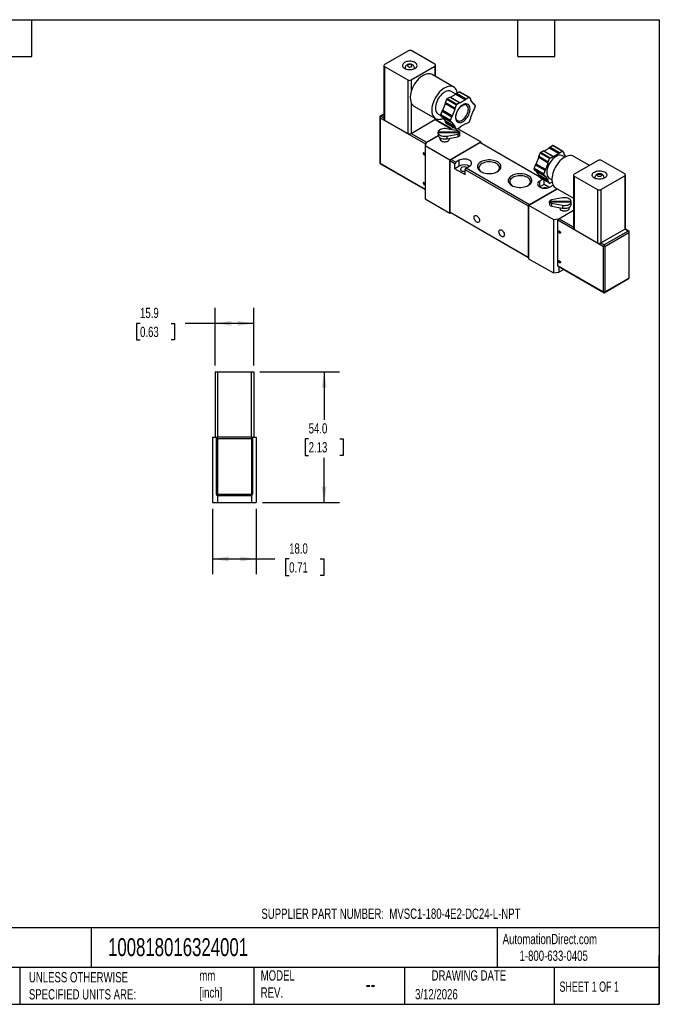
# Model space of a CAD drawing. Header units: millimetres. Extents: x 13 to 546, y 13 to 419.
# Tile 3 of 3: x 282 to 546, y 13 to 419. Entities that reach past the tile are written whole.
import ezdxf

# ---------------------------------------------------------------- set-up
doc = ezdxf.new("R2010")
doc.units = ezdxf.units.MM
doc.header["$LTSCALE"] = 2
doc.linetypes.add('SLD-Solid', pattern=[0])
doc.layers.add('DIMENSIONS', color=140, linetype='SLD-Solid', lineweight=25)
doc.layers.add('TEXT', color=140, linetype='SLD-Solid', lineweight=25)
doc.styles.add('SLDTEXTSTYLE0', font='TXT', dxfattribs={"width": 0.7})
doc.styles.add('SLDTEXTSTYLE1', font='TXT', dxfattribs={"width": 0.65})
doc.dimstyles.new('SLDDIMSTYLE1', dxfattribs={"dimtxt": 4.316016, "dimasz": 6.604, "dimexe": 0, "dimexo": 0.0625, "dimgap": 1.079004, "dimtad": 0, "dimtih": 1, "dimtoh": 1, "dimdec": 1, "dimrnd": 1e-09, "dimzin": 12, "dimdsep": 46, "dimtxsty": 'SLDTEXTSTYLE0', "dimsah": 1, "dimcen": 0.09, "dimadec": 0, "dimazin": 3, "dimtfac": 1, "dimtdec": 1, "dimtofl": 0, "dimtmove": 0, "dimatfit": 3, "dimfxl": 0, "dimfrac": 2, "dimtolj": 1, "dimtzin": 12, "dimarcsym": 0})
doc.dimstyles.new('SLDDIMSTYLE2', dxfattribs={"dimtxt": 4.316016, "dimasz": 6.604, "dimexe": 0, "dimexo": 0.0625, "dimgap": 1.079004, "dimtad": 0, "dimtih": 1, "dimtoh": 1, "dimdec": 1, "dimrnd": 1e-09, "dimzin": 4, "dimdsep": 46, "dimtxsty": 'SLDTEXTSTYLE0', "dimsah": 1, "dimcen": 0.09, "dimadec": 0, "dimazin": 1, "dimtfac": 1, "dimtdec": 1, "dimtofl": 0, "dimtmove": 0, "dimatfit": 3, "dimfxl": 0, "dimfrac": 2, "dimtolj": 1, "dimtzin": 12, "dimarcsym": 0})

# ---------------------------------------------------------------- blocks, each defined once
blk = doc.blocks.new('_D_6')
at = {"layer": 'DIMENSIONS'}
for p, q in [((361.63, 217.22), (361.63, 190.18)), ((379.63, 217.22), (379.63, 190.18)), ((361.63, 196.53), (379.63, 196.53)), ((379.63, 196.53), (387.37, 196.53)), ((393.22, 196.53), (391.77, 196.53)), ((391.77, 196.53), (391.77, 189.67)), ((406.04, 196.53), (407.49, 196.53)), ((407.49, 196.53), (407.49, 189.67)), ((391.77, 189.67), (393.22, 189.67)), ((407.49, 189.67), (406.04, 189.67))]:
    blk.add_line(p, q, dxfattribs=at)
for points in [[(361.63, 196.53), (368.24, 195.51), (368.24, 197.54)], [(379.63, 196.53), (373.03, 197.54), (373.03, 195.51)]]:
    blk.add_solid(points, dxfattribs=at)
at = {"layer": 'DIMENSIONS', "char_height": 4.233, "attachment_point": 1, "style": 'SLDTEXTSTYLE0'}
for s, insert in [('18.0', (393.22, 202.95)), ('0.71', (393.22, 195.13))]:
    blk.add_mtext(s, dxfattribs=dict(at, insert=insert))
blk = doc.blocks.new('_D_7')
at = {"layer": 'DIMENSIONS'}
for p, q in [((362.68, 276.3), (362.68, 300.11)), ((378.58, 276.3), (378.58, 300.11)), ((331.65, 293.76), (330.2, 293.76)), ((330.2, 293.76), (330.2, 286.9)), ((344.47, 293.76), (345.92, 293.76)), ((345.92, 293.76), (345.92, 286.9)), ((362.68, 293.76), (350.32, 293.76)), ((378.58, 293.76), (362.68, 293.76)), ((330.2, 286.9), (331.65, 286.9)), ((345.92, 286.9), (344.47, 286.9))]:
    blk.add_line(p, q, dxfattribs=at)
for points in [[(362.68, 293.76), (369.29, 292.74), (369.29, 294.77)], [(378.58, 293.76), (371.98, 294.77), (371.98, 292.74)]]:
    blk.add_solid(points, dxfattribs=at)
at = {"layer": 'DIMENSIONS', "char_height": 4.233, "attachment_point": 1, "style": 'SLDTEXTSTYLE0'}
for s, insert in [('15.9', (331.65, 300.18)), ('0.63', (331.65, 292.35))]:
    blk.add_mtext(s, dxfattribs=dict(at, insert=insert))
blk = doc.blocks.new('_D_8')
at = {"layer": 'DIMENSIONS'}
for p, q in [((381.12, 273.76), (414.05, 273.76)), ((407.7, 273.76), (407.7, 253.95)), ((401.28, 246.13), (399.83, 246.13)), ((399.83, 246.13), (399.83, 239.27)), ((414.11, 246.13), (415.56, 246.13)), ((415.56, 246.13), (415.56, 239.27)), ((399.83, 239.27), (401.28, 239.27)), ((407.7, 219.76), (407.7, 238.3)), ((415.56, 239.27), (414.11, 239.27)), ((382.17, 219.76), (414.05, 219.76))]:
    blk.add_line(p, q, dxfattribs=at)
for points in [[(407.7, 273.76), (406.68, 267.15), (408.71, 267.15)], [(407.7, 219.76), (408.71, 226.36), (406.68, 226.36)]]:
    blk.add_solid(points, dxfattribs=at)
at = {"layer": 'DIMENSIONS', "char_height": 4.233, "attachment_point": 1, "style": 'SLDTEXTSTYLE0'}
for s, insert in [('54.0', (401.28, 252.55)), ('2.13', (401.28, 244.72))]:
    blk.add_mtext(s, dxfattribs=dict(at, insert=insert))

msp = doc.modelspace()

# ---------------------------------------------------------------- linework, layer by layer
for p, q in [((442.48, 406.22), (432.65, 400.55)), ((453.44, 400.71), (443.89, 406.22)), ((432.36, 400.14), (432.36, 378.09)), ((432.65, 399.73), (442.2, 394.22)), ((432.65, 399.73), (432.65, 377.68)), ((441.15, 399.11), (440.92, 398.99)), ((441.15, 399.24), (441.15, 398.88)), ((443.61, 394.22), (453.44, 399.89)), ((444.95, 398.88), (444.95, 399.24)), ((453.44, 399.89), (453.44, 395.78)), ((453.73, 395.61), (453.73, 400.3)), ((442.2, 394.22), (442.2, 372.17)), ((443.61, 394.22), (443.61, 389.42)), ((461.19, 391.3), (452.28, 396.45)), ((457.77, 384.88), (458.32, 386.3)), ((458.32, 386.3), (462.28, 384.01)), ((458.5, 386.53), (459.6, 387.16)), ((458.5, 386.53), (462.46, 384.24)), ((459.6, 387.16), (463.56, 384.88)), ((459.6, 387.16), (459.91, 387.14)), ((459.91, 387.14), (462.03, 388.36)), ((459.91, 387.14), (463.87, 384.85)), ((462.05, 388.38), (460.14, 389.49)), ((462.03, 388.36), (462.34, 388.74)), ((462.03, 388.36), (465.99, 386.07)), ((462.34, 388.74), (463.44, 389.38)), ((462.34, 388.74), (466.3, 386.46)), ((463.44, 389.38), (467.4, 387.09)), ((467.55, 387.11), (463.59, 389.39)), ((465.99, 386.07), (466.3, 386.46)), ((466.3, 386.46), (467.4, 387.09)), ((467.58, 387.08), (468.14, 386.29)), ((468.14, 386.29), (468.14, 385.88)), ((443.61, 384.81), (443.61, 372.17)), ((444.78, 383.46), (453.69, 378.31)), ((456.71, 381.73), (457.77, 384.47)), ((457.77, 384.88), (461.73, 382.59)), ((457.77, 384.47), (457.77, 384.88)), ((457.77, 384.47), (461.73, 382.18)), ((460.66, 379.45), (461.73, 382.18)), ((461.73, 382.59), (462.28, 384.01)), ((461.73, 382.18), (461.73, 382.59)), ((462.46, 384.24), (463.56, 384.88)), ((463.56, 384.88), (463.87, 384.85)), ((465.99, 386.07), (463.87, 384.85)), ((468.14, 385.88), (469.2, 384.37)), ((469.02, 384.63), (469.5, 384.35)), ((469.2, 384.37), (469.5, 384.35)), ((469.5, 384.35), (470.05, 383.56)), ((470.05, 383.32), (469.5, 381.9)), ((432.36, 380.09), (430.74, 379.16)), ((430.74, 379.16), (430.74, 359.8)), ((430.88, 378.66), (449.59, 367.87)), ((430.88, 378.66), (430.88, 359.88)), ((432.36, 379.92), (431.24, 379.28)), ((431.24, 379.28), (432.36, 378.63)), ((453.44, 378.45), (453.44, 377.85)), ((460.09, 374.22), (453.6, 377.97)), ((453.73, 378.25), (453.73, 378.29)), ((454.74, 380.13), (456.08, 379.36)), ((455.85, 379.93), (456.4, 381.35)), ((455.85, 379.93), (459.81, 377.65)), ((455.85, 379.69), (459.81, 377.4)), ((456.4, 378.9), (455.85, 379.69)), ((456.4, 381.35), (456.71, 381.73)), ((456.4, 381.35), (460.36, 379.07)), ((456.4, 378.9), (460.36, 376.62)), ((456.71, 381.73), (460.66, 379.45)), ((457.77, 377.37), (456.88, 378.62)), ((459.81, 377.65), (460.36, 379.07)), ((460.36, 379.07), (460.66, 379.45)), ((468.14, 378.37), (467.58, 376.95)), ((469.2, 381.51), (468.14, 378.78)), ((468.14, 378.78), (468.14, 378.37)), ((469.5, 381.9), (469.2, 381.51)), ((432.65, 377.68), (442.2, 372.17)), ((443.61, 372.17), (453.44, 377.85)), ((453.47, 377.87), (459.84, 374.19)), ((457.77, 377.37), (461.73, 375.08)), ((457.77, 376.96), (457.77, 377.37)), ((457.77, 376.96), (461.73, 374.67)), ((458.32, 376.17), (457.77, 376.96)), ((462.85, 373.27), (458.3, 374.1)), ((458.32, 376.17), (462.28, 373.89)), ((458.35, 376.14), (462.31, 373.86)), ((459.34, 373.91), (459.84, 374.19)), ((459.4, 373.9), (459.87, 374.17)), ((460.36, 376.62), (459.81, 377.4)), ((461.36, 374.4), (459.87, 374.17)), ((460.66, 376.59), (460.36, 376.62)), ((461.73, 375.08), (460.66, 376.59)), ((461.73, 374.67), (461.73, 375.08)), ((462.28, 373.89), (461.73, 374.67)), ((463.56, 374.51), (462.46, 373.87)), ((472.32, 368.62), (462.84, 374.09)), ((463.87, 374.89), (463.56, 374.51)), ((465.99, 376.11), (463.87, 374.89)), ((466.3, 376.09), (465.99, 376.11)), ((467.4, 376.72), (466.3, 376.09)), ((443.58, 372.15), (449.94, 368.48)), ((449.94, 368.48), (454.74, 371.25)), ((449.98, 368.46), (454.75, 371.21)), ((454.72, 372.17), (454.72, 371.44)), ((463.7, 372.7), (454.73, 372.7)), ((454.73, 372.47), (454.73, 372.7)), ((454.73, 372.47), (463.7, 372.47)), ((454.73, 372.06), (454.73, 372.47)), ((455.52, 370.32), (455.52, 369.85)), ((458.3, 371.07), (462.85, 371.89)), ((458.3, 371.07), (458.3, 369.92)), ((458.3, 369.92), (462.85, 370.75)), ((459.42, 369.85), (459.42, 370.13)), ((462.85, 371.89), (462.85, 370.75)), ((463.7, 372.47), (463.7, 372.7)), ((463.7, 372.06), (463.7, 372.47)), ((463.72, 371.44), (463.72, 372.17)), ((449.98, 368.46), (449.38, 367.17)), ((449.38, 367.17), (459.59, 361.27)), ((449.38, 367.17), (449.38, 345.12)), ((449.59, 367.62), (449.59, 367.87)), ((459.59, 361.27), (472.32, 368.62)), ((459.98, 361.46), (472, 368.4)), ((496.71, 354.13), (472, 368.4)), ((472.32, 368.62), (472.32, 368.21)), ((498.45, 364.89), (500.57, 366.11)), ((500.57, 366.11), (500.88, 366.49)), ((504.53, 363.83), (500.57, 366.11)), ((500.88, 366.49), (501.98, 367.13)), ((504.83, 364.21), (500.88, 366.49)), ((505.94, 364.85), (501.98, 367.13)), ((506.09, 364.86), (502.13, 367.15)), ((495.24, 359.49), (496.3, 362.22)), ((496.3, 362.63), (496.85, 364.05)), ((500.26, 360.34), (496.3, 362.63)), ((496.3, 362.22), (496.3, 362.63)), ((500.26, 359.94), (496.3, 362.22)), ((500.81, 361.77), (496.85, 364.05)), ((497.04, 364.28), (498.14, 364.92)), ((501, 361.99), (497.04, 364.28)), ((502.1, 362.63), (498.14, 364.92)), ((498.14, 364.92), (498.45, 364.89)), ((502.41, 362.6), (498.45, 364.89)), ((500.26, 360.34), (500.81, 361.77)), ((501, 361.99), (502.1, 362.63)), ((502.1, 362.63), (502.41, 362.6)), ((502.41, 362.6), (504.53, 363.83)), ((504.53, 363.83), (504.83, 364.21)), ((504.83, 364.21), (505.94, 364.85)), ((506.12, 364.83), (506.67, 364.04)), ((507.1, 362.37), (506.17, 362.91)), ((506.67, 364.04), (506.67, 363.64)), ((506.67, 363.64), (507.44, 362.55)), ((517.26, 358.93), (510.75, 362.69)), ((430.74, 359.8), (449.38, 349.04)), ((430.88, 359.88), (449.38, 349.21)), ((459.59, 361.27), (459.59, 339.23)), ((459.98, 361.46), (459.63, 360.84)), ((459.63, 339.61), (459.63, 360.84)), ((461.71, 359.64), (459.63, 360.84)), ((462.07, 360.25), (459.98, 361.46)), ((462.07, 360.25), (461.71, 359.64)), ((461.71, 357.6), (461.71, 359.64)), ((463.48, 358.62), (461.71, 357.6)), ((463.48, 361.07), (462.07, 360.25)), ((463.48, 358.62), (463.48, 361.07)), ((465.96, 357.19), (466.31, 357.8)), ((466.31, 357.8), (467.72, 358.62)), ((492.44, 342.72), (466.31, 357.8)), ((494.38, 357.69), (494.94, 359.11)), ((498.34, 355.4), (494.38, 357.69)), ((494.94, 359.11), (495.24, 359.49)), ((498.9, 356.82), (494.94, 359.11)), ((499.2, 357.2), (495.24, 359.49)), ((499.2, 357.2), (500.26, 359.94)), ((500.26, 359.94), (500.26, 360.34)), ((520.83, 360.99), (511, 355.32)), ((531.79, 355.48), (522.24, 360.99)), ((461.71, 357.6), (465.96, 355.15)), ((492.08, 342.11), (465.96, 357.19)), ((465.96, 355.15), (465.96, 357.19)), ((498.34, 355.15), (494.38, 357.44)), ((494.94, 356.66), (494.38, 357.44)), ((498.9, 354.37), (494.94, 356.66)), ((496.3, 355.12), (495.42, 356.38)), ((500.26, 352.83), (496.3, 355.12)), ((496.3, 354.71), (496.3, 355.12)), ((500.26, 352.42), (496.3, 354.71)), ((496.85, 353.93), (496.3, 354.71)), ((500.81, 351.64), (496.85, 353.93)), ((496.89, 353.89), (500.85, 351.61)), ((498.34, 355.4), (498.9, 356.82)), ((498.9, 354.37), (498.34, 355.15)), ((498.9, 356.82), (499.2, 357.2)), ((499.2, 354.34), (498.9, 354.37)), ((500.26, 352.83), (499.2, 354.34)), ((510.71, 354.91), (510.71, 332.86)), ((511, 354.5), (520.54, 348.99)), ((511, 354.5), (511, 332.45)), ((519.27, 353.77), (519.49, 353.88)), ((519.49, 354.01), (519.49, 353.65)), ((521.96, 348.99), (531.79, 354.66)), ((523.29, 353.65), (523.29, 354.01)), ((531.79, 354.66), (531.79, 332.62)), ((532.08, 333.03), (532.08, 355.07)), ((498.01, 353.25), (496.72, 352.5)), ((496.72, 350.05), (496.72, 352.5)), ((498.48, 351.07), (496.72, 350.05)), ((498.48, 351.07), (498.48, 352.97)), ((500.57, 349.86), (498.48, 351.07)), ((500.26, 352.42), (500.26, 352.83)), ((500.81, 351.64), (500.26, 352.42)), ((500.77, 353.56), (501.7, 353.02)), ((500.96, 350.05), (502.22, 350.78)), ((501.79, 352.08), (501, 351.62)), ((503.25, 349.7), (510.71, 345.4)), ((503.92, 349.31), (492.12, 342.5)), ((492.44, 342.72), (503.89, 349.33)), ((506.14, 345.52), (501.59, 344.7)), ((520.54, 348.99), (520.54, 326.94)), ((521.96, 348.99), (521.96, 326.94)), ((449.38, 345.12), (459.59, 339.23)), ((492.12, 342.17), (492.08, 342.11)), ((492.08, 320.88), (492.08, 342.11)), ((492.12, 342.5), (502.33, 336.6)), ((492.12, 342.5), (492.12, 320.45)), ((492.44, 342.72), (492.4, 342.66)), ((500.72, 343.6), (500.72, 342.86)), ((500.73, 343.89), (500.73, 344.12)), ((509.71, 344.12), (500.73, 344.12)), ((500.73, 343.89), (509.71, 343.89)), ((500.73, 343.48), (500.73, 343.89)), ((501.59, 343.32), (506.14, 342.49)), ((501.59, 343.32), (501.59, 342.18)), ((501.59, 342.18), (506.14, 341.35)), ((505.02, 341.55), (505.02, 341.27)), ((506.14, 342.49), (506.14, 341.35)), ((508.92, 341.27), (508.92, 341.74)), ((509.71, 343.89), (509.71, 344.12)), ((509.71, 343.48), (509.71, 343.89)), ((509.72, 342.86), (509.72, 343.6)), ((459.59, 339.23), (459.95, 339.43)), ((492.08, 320.88), (459.63, 339.61)), ((459.63, 339.61), (459.98, 339.41)), ((492.12, 320.86), (459.98, 339.41)), ((504.56, 336.94), (510.71, 340.49)), ((504.6, 336.92), (510.71, 340.45)), ((502.33, 336.6), (504.56, 336.94)), ((502.33, 336.6), (502.33, 314.55)), ((522.95, 325.51), (504.25, 336.31)), ((504.25, 317.53), (504.25, 336.31)), ((504.56, 336.94), (504.56, 336.9)), ((510.71, 333.4), (504.6, 336.92)), ((511, 332.45), (520.54, 326.94)), ((521.96, 326.94), (531.79, 332.62)), ((533.2, 331.84), (523.3, 326.13)), ((523.66, 325.51), (533.56, 331.23)), ((533.2, 331.84), (531.82, 332.64)), ((533.7, 331.72), (531.95, 332.74)), ((533.56, 331.23), (533.56, 312.45)), ((533.7, 312.36), (533.7, 331.72)), ((523.3, 326.13), (521.92, 326.92)), ((522.95, 325.51), (522.95, 306.73)), ((523.3, 326.13), (523.3, 325.72)), ((523.66, 325.51), (523.66, 306.73)), ((492.08, 320.88), (492.12, 320.86)), ((492.12, 320.45), (502.33, 314.55)), ((522.95, 306.73), (504.25, 317.53)), ((504.35, 317.3), (523.3, 306.36)), ((504.56, 317.18), (504.56, 314.9)), ((502.33, 314.55), (504.56, 314.9)), ((504.56, 314.9), (506.54, 316.04)), ((523.3, 306.36), (533.7, 312.36)), ((523.66, 306.73), (533.56, 312.45)), ((362.68, 273.76), (362.68, 246.76)), ((362.68, 273.76), (363.68, 273.76)), ((363.68, 273.76), (363.68, 246.76)), ((363.68, 273.76), (377.58, 273.76)), ((377.58, 273.76), (377.58, 246.76)), ((377.58, 273.76), (378.58, 273.76)), ((378.58, 273.76), (378.58, 246.76)), ((361.63, 246.76), (361.63, 219.76)), ((361.63, 246.76), (362.68, 246.76)), ((362.68, 246.76), (363.63, 246.76)), ((363.13, 246.26), (363.13, 223.26)), ((363.28, 246.61), (363.63, 246.26)), ((377.63, 246.76), (363.63, 246.76)), ((363.63, 246.26), (363.63, 223.26)), ((363.63, 246.26), (377.63, 246.26)), ((377.63, 246.76), (378.58, 246.76)), ((377.63, 246.26), (377.99, 246.61)), ((377.63, 246.26), (377.63, 223.26)), ((378.13, 246.26), (378.13, 223.26)), ((378.58, 246.76), (379.63, 246.76)), ((379.63, 246.76), (379.63, 219.76)), ((361.63, 219.76), (363.63, 219.76)), ((363.63, 223.26), (363.28, 222.9)), ((363.63, 223.26), (377.63, 223.26)), ((363.63, 222.76), (377.63, 222.76)), ((363.63, 222.76), (363.63, 219.76)), ((363.63, 219.76), (377.63, 219.76)), ((377.99, 222.9), (377.63, 223.26)), ((377.63, 222.76), (377.63, 219.76)), ((377.63, 219.76), (379.63, 219.76))]:
    msp.add_line(p, q)
at = {"flags": 128}
for points in [[(440.92, 401.44), (440.57, 401.2), (440.3, 400.92), (440.13, 400.62), (440.05, 400.3), (440.07, 399.98), (440.2, 399.67), (440.42, 399.38), (440.74, 399.11), (441.13, 398.89), (441.59, 398.71), (442.09, 398.58), (442.63, 398.5), (443.18, 398.49), (443.73, 398.53), (444.26, 398.64), (444.74, 398.79), (445.17, 398.99), (445.52, 399.24), (445.79, 399.52), (445.97, 399.82), (446.04, 400.14), (446.02, 400.46), (445.89, 400.77), (445.67, 401.06), (445.35, 401.33), (444.96, 401.55), (444.51, 401.73), (444, 401.86), (443.46, 401.93), (442.91, 401.95), (442.36, 401.91), (441.83, 401.8), (441.35, 401.65), (440.92, 401.44)], [(442.41, 400.42), (442.23, 400.28), (442.15, 400.1), (442.18, 399.92), (442.31, 399.76), (442.53, 399.63), (442.81, 399.55), (443.12, 399.54), (443.43, 399.59), (443.68, 399.69), (443.86, 399.84), (443.94, 400.01), (443.92, 400.19), (443.78, 400.35), (443.56, 400.48), (443.28, 400.56), (442.97, 400.57), (442.67, 400.53), (442.41, 400.42)], [(444.8, 398.81), (444.91, 399.02), (444.95, 399.25)], [(445.17, 398.99), (444.96, 399.1), (444.95, 399.11)], [(452.28, 396.45), (451.99, 396.59), (451.49, 396.74), (450.95, 396.8), (450.37, 396.76), (449.77, 396.62), (449.15, 396.4), (448.53, 396.08), (447.9, 395.67), (447.28, 395.19), (446.68, 394.63), (446.1, 394), (445.56, 393.32), (445.06, 392.59), (444.61, 391.83), (444.22, 391.04), (443.88, 390.23), (443.61, 389.42)], [(462.65, 388.92), (462.6, 389.18), (462.43, 389.75), (462.19, 390.26), (461.9, 390.7), (461.54, 391.06), (461.13, 391.33), (460.67, 391.53), (460.17, 391.63), (459.64, 391.65), (459.07, 391.58), (458.49, 391.42), (457.89, 391.17), (457.28, 390.84), (456.68, 390.43), (456.09, 389.95), (455.51, 389.4), (454.96, 388.8), (454.44, 388.14), (453.96, 387.43), (453.53, 386.69), (453.14, 385.93), (452.82, 385.15), (452.55, 384.37), (452.35, 383.6), (452.21, 382.84), (452.14, 382.1), (452.14, 381.4), (452.21, 380.75), (452.35, 380.15), (452.55, 379.6), (452.82, 379.13), (453.14, 378.73), (453.53, 378.41), (453.96, 378.18), (454.44, 378.03), (454.96, 377.96), (455.51, 377.99), (456.09, 378.11), (456.68, 378.31), (457, 378.45)], [(460.14, 389.49), (460.04, 389.54), (459.64, 389.68), (459.19, 389.74), (458.71, 389.7), (458.21, 389.57), (457.7, 389.36), (457.17, 389.06), (456.66, 388.68), (456.16, 388.23), (455.68, 387.71), (455.23, 387.14), (454.83, 386.53), (454.47, 385.88), (454.17, 385.22), (453.93, 384.54), (453.76, 383.88), (453.65, 383.23), (453.62, 382.6), (453.65, 382.02), (453.76, 381.5), (453.93, 381.03), (454.17, 380.63), (454.47, 380.32), (454.74, 380.13)], [(467.94, 382.22), (467.9, 382.73), (467.8, 383.18), (467.62, 383.58), (467.39, 383.9), (467.1, 384.14), (466.75, 384.29), (466.37, 384.36), (465.95, 384.33), (465.5, 384.22), (465.05, 384.02), (464.59, 383.73), (464.13, 383.37), (463.7, 382.94), (463.3, 382.45), (462.93, 381.92), (462.61, 381.35), (462.35, 380.76), (462.14, 380.17), (462, 379.58), (461.93, 379.02), (461.93, 378.49), (462, 378), (462.14, 377.58), (462.35, 377.22), (462.61, 376.94), (462.93, 376.74), (463.3, 376.63), (463.7, 376.61), (464.13, 376.68), (464.59, 376.84), (465.05, 377.08), (465.5, 377.41), (465.95, 377.8), (466.37, 378.26), (466.75, 378.77), (467.1, 379.33), (467.39, 379.9), (467.62, 380.5), (467.8, 381.09), (467.9, 381.67), (467.94, 382.22)], [(462.68, 377.45), (462.78, 377.4), (463.13, 377.29), (463.51, 377.27), (463.93, 377.34), (464.36, 377.51), (464.8, 377.76), (465.23, 378.09), (465.64, 378.5), (466.03, 378.96), (466.37, 379.47), (466.67, 380.01), (466.91, 380.57), (467.09, 381.14), (467.19, 381.69), (467.23, 382.22)], [(458.3, 374.1), (457.76, 374.16), (457.21, 374.16), (456.67, 374.1), (456.16, 373.98), (455.71, 373.8), (455.32, 373.57), (455.02, 373.3), (454.82, 373.01), (454.73, 372.7)], [(454.72, 371.44), (454.73, 371.28), (454.84, 370.97), (455.05, 370.69), (455.35, 370.43), (455.74, 370.21), (456.19, 370.03), (456.69, 369.92), (457.22, 369.86), (457.77, 369.86), (458.3, 369.92)], [(454.73, 372.47), (454.82, 372.15), (455.02, 371.86), (455.32, 371.59), (455.71, 371.36), (456.16, 371.19), (456.67, 371.06), (457.21, 371), (457.76, 371), (458.3, 371.07)], [(456.09, 369.05), (456.43, 368.89), (456.83, 368.78), (457.25, 368.73), (457.69, 368.73), (458.11, 368.78), (458.51, 368.89), (458.85, 369.05), (459.12, 369.25), (459.31, 369.47), (459.41, 369.72), (459.42, 369.85)], [(462.85, 370.75), (463.16, 370.84), (463.42, 370.97), (463.61, 371.14), (463.71, 371.34), (463.72, 371.44)], [(448.56, 363.97), (448.59, 363.79), (448.66, 363.62), (448.78, 363.46), (448.91, 363.35), (449.05, 363.31), (449.16, 363.33), (449.24, 363.42), (449.27, 363.56), (449.24, 363.73), (449.16, 363.91), (449.05, 364.06), (448.91, 364.17), (448.78, 364.22), (448.66, 364.2), (448.59, 364.11), (448.56, 363.97)], [(506.17, 362.91), (506.07, 362.96), (505.67, 363.11), (505.22, 363.16), (504.75, 363.13), (504.24, 363), (503.73, 362.78), (503.21, 362.48), (502.69, 362.1), (502.19, 361.65), (501.71, 361.14), (501.27, 360.57), (500.86, 359.95), (500.51, 359.31), (500.21, 358.64), (499.97, 357.97), (499.79, 357.3), (499.69, 356.65), (499.65, 356.03), (499.69, 355.45), (499.79, 354.92), (499.97, 354.46), (500.21, 354.06), (500.51, 353.74), (500.77, 353.56)], [(510.75, 362.69), (510.7, 362.72), (510.24, 362.91), (509.74, 363.02), (509.21, 363.04), (508.64, 362.96), (508.06, 362.8), (507.46, 362.56), (506.85, 362.23), (506.25, 361.82), (505.66, 361.34), (505.08, 360.79), (504.53, 360.18), (504.01, 359.52), (503.53, 358.82), (503.1, 358.08), (502.71, 357.32), (502.39, 356.54), (502.12, 355.76), (501.92, 354.98), (501.78, 354.22), (501.71, 353.49), (501.71, 352.79), (501.78, 352.13), (501.92, 351.53), (502.12, 350.99), (502.39, 350.52), (502.71, 350.12), (503.1, 349.8), (503.25, 349.7)], [(467.72, 358.62), (468.08, 358.87), (468.35, 359.15), (468.52, 359.45), (468.6, 359.76), (468.57, 360.08), (468.45, 360.39), (468.22, 360.69), (467.91, 360.95), (467.52, 361.18), (467.06, 361.36), (466.56, 361.49), (466.02, 361.56), (465.46, 361.57), (464.92, 361.53), (464.39, 361.43), (463.91, 361.27), (463.48, 361.07)], [(464.47, 358.05), (464.23, 357.87), (464.07, 357.65), (464, 357.42), (464.04, 357.19), (464.18, 356.98), (464.4, 356.78), (464.7, 356.63), (465.06, 356.53), (465.45, 356.48), (465.85, 356.48), (465.96, 356.49)], [(472.42, 360.4), (471.96, 360.1), (471.59, 359.76), (471.3, 359.4), (471.1, 359.01), (471, 358.62), (471, 358.22), (471.1, 357.82), (471.3, 357.43), (471.59, 357.07), (471.96, 356.73), (472.42, 356.43), (472.94, 356.17), (473.52, 355.95), (474.16, 355.78), (474.82, 355.67), (475.51, 355.62), (476.2, 355.62), (476.89, 355.67), (477.56, 355.78), (478.19, 355.95), (478.77, 356.17), (479.29, 356.43), (479.75, 356.73), (480.12, 357.07), (480.41, 357.43), (480.61, 357.82), (480.71, 358.22), (480.71, 358.62), (480.61, 359.01), (480.41, 359.4), (480.12, 359.76), (479.75, 360.1), (479.29, 360.4), (478.77, 360.66), (478.19, 360.88), (477.56, 361.05), (476.89, 361.16), (476.2, 361.22), (475.51, 361.22), (474.82, 361.16), (474.16, 361.05), (473.52, 360.88), (472.94, 360.66), (472.42, 360.4)], [(472.83, 359.69), (472.4, 359.4), (472.05, 359.08), (471.8, 358.73), (471.64, 358.37), (471.57, 357.99), (471.61, 357.61), (471.75, 357.24), (471.98, 356.89), (472.31, 356.56), (472.63, 356.31)], [(479.08, 356.31), (479.11, 356.33), (479.49, 356.64), (479.8, 356.97), (480.01, 357.33), (480.12, 357.7), (480.13, 358.08), (480.04, 358.46), (479.86, 358.82), (479.58, 359.16), (479.21, 359.48), (478.77, 359.76), (478.25, 359.99), (477.68, 360.18), (477.07, 360.31), (476.43, 360.39), (475.77, 360.41), (475.12, 360.38), (474.49, 360.28), (473.88, 360.14), (473.32, 359.94), (472.83, 359.69)], [(485.14, 354.69), (484.69, 354.38), (484.31, 354.05), (484.03, 353.68), (483.83, 353.3), (483.73, 352.9), (483.73, 352.5), (483.83, 352.1), (484.03, 351.72), (484.31, 351.36), (484.69, 351.02), (485.14, 350.72), (485.67, 350.45), (486.25, 350.24), (486.88, 350.07), (487.55, 349.96), (488.24, 349.9), (488.93, 349.9), (489.62, 349.96), (490.28, 350.07), (490.91, 350.24), (491.5, 350.45), (492.02, 350.72), (492.48, 351.02), (492.85, 351.36), (493.14, 351.72), (493.34, 352.1), (493.43, 352.5), (493.43, 352.9), (493.34, 353.3), (493.14, 353.68), (492.85, 354.05), (492.48, 354.38), (492.02, 354.69), (491.5, 354.95), (490.91, 355.17), (490.28, 355.33), (489.62, 355.44), (488.93, 355.5), (488.24, 355.5), (487.55, 355.44), (486.88, 355.33), (486.25, 355.17), (485.67, 354.95), (485.14, 354.69)], [(485.55, 353.97), (485.13, 353.69), (484.78, 353.37), (484.53, 353.02), (484.36, 352.65), (484.3, 352.27), (484.34, 351.9), (484.48, 351.53), (484.71, 351.17), (485.03, 350.84), (485.36, 350.6)], [(491.8, 350.6), (491.83, 350.62), (492.22, 350.92), (492.52, 351.26), (492.73, 351.62), (492.85, 351.99), (492.86, 352.37), (492.77, 352.74), (492.59, 353.11), (492.31, 353.45), (491.94, 353.76), (491.49, 354.04), (490.98, 354.28), (490.41, 354.46), (489.8, 354.6), (489.16, 354.68), (488.5, 354.7), (487.85, 354.66), (487.21, 354.57), (486.61, 354.42), (486.05, 354.22), (485.55, 353.97)], [(523.51, 353.77), (523.09, 353.56), (522.6, 353.41), (522.08, 353.3), (521.53, 353.26), (520.98, 353.28), (520.44, 353.35), (519.93, 353.48), (519.48, 353.66), (519.09, 353.88), (518.77, 354.15), (518.55, 354.44), (518.42, 354.75), (518.4, 355.07), (518.47, 355.39), (518.65, 355.69), (518.92, 355.97), (519.27, 356.22), (519.7, 356.42), (520.18, 356.57), (520.71, 356.68), (521.25, 356.72), (521.81, 356.71), (522.35, 356.63), (522.85, 356.5), (523.31, 356.32), (523.7, 356.1), (524.01, 355.83), (524.24, 355.54), (524.36, 355.23), (524.39, 354.91), (524.31, 354.59), (524.14, 354.29), (523.87, 354.01), (523.51, 353.77)], [(522.03, 354.46), (521.77, 354.36), (521.47, 354.31), (521.16, 354.33), (520.88, 354.4), (520.66, 354.53), (520.52, 354.69), (520.5, 354.87), (520.58, 355.05), (520.76, 355.19), (521.01, 355.3), (521.31, 355.34), (521.63, 355.33), (521.91, 355.25), (522.13, 355.13), (522.26, 354.96), (522.29, 354.78), (522.21, 354.61), (522.03, 354.46)], [(523.29, 353.88), (523.31, 353.87), (523.51, 353.77)], [(448.56, 351.72), (448.59, 351.55), (448.66, 351.37), (448.78, 351.22), (448.91, 351.11), (449.05, 351.06), (449.16, 351.08), (449.24, 351.17), (449.27, 351.31), (449.24, 351.48), (449.16, 351.66), (449.05, 351.81), (448.91, 351.92), (448.78, 351.97), (448.66, 351.95), (448.59, 351.86), (448.56, 351.72)], [(496.72, 352.5), (496.36, 352.25), (496.09, 351.97), (495.92, 351.67), (495.84, 351.35), (495.87, 351.03), (495.99, 350.72), (496.22, 350.43), (496.53, 350.17), (496.92, 349.94), (497.38, 349.76), (497.88, 349.63), (498.42, 349.56), (498.97, 349.54), (499.52, 349.59), (500.05, 349.69), (500.53, 349.84), (500.96, 350.05)], [(509.71, 344.12), (509.62, 344.43), (509.42, 344.73), (509.12, 345), (508.73, 345.22), (508.28, 345.4), (507.77, 345.53), (507.23, 345.59), (506.68, 345.59), (506.14, 345.52)], [(506.14, 342.49), (506.68, 342.43), (507.23, 342.43), (507.77, 342.49), (508.28, 342.61), (508.73, 342.79), (509.12, 343.02), (509.42, 343.28), (509.62, 343.58), (509.71, 343.89)], [(506.14, 341.35), (506.67, 341.29), (507.22, 341.28), (507.75, 341.34), (508.25, 341.46), (508.7, 341.63), (509.09, 341.85), (509.39, 342.11), (509.6, 342.4), (509.7, 342.71), (509.72, 342.86)], [(471.86, 336.23), (471.82, 335.92), (471.72, 335.68), (471.55, 335.51), (471.34, 335.43), (471.08, 335.44), (470.8, 335.54), (470.52, 335.72), (470.25, 335.98), (470.01, 336.29), (469.81, 336.64), (469.68, 337.01), (469.61, 337.36), (469.61, 337.69), (469.68, 337.97), (469.81, 338.18), (470.01, 338.3), (470.25, 338.34), (470.52, 338.29), (470.8, 338.14), (471.08, 337.92), (471.34, 337.63), (471.55, 337.3), (471.72, 336.94), (471.82, 336.57), (471.86, 336.23)], [(505.59, 340.48), (505.93, 340.32), (506.32, 340.21), (506.75, 340.15), (507.19, 340.15), (507.61, 340.21), (508.01, 340.32), (508.35, 340.48), (508.62, 340.67), (508.81, 340.9), (508.91, 341.15), (508.92, 341.27)], [(482.11, 330.31), (482.08, 330), (481.97, 329.76), (481.81, 329.59), (481.59, 329.51), (481.33, 329.52), (481.05, 329.62), (480.77, 329.8), (480.5, 330.06), (480.26, 330.37), (480.07, 330.72), (479.93, 331.09), (479.86, 331.45), (479.86, 331.77), (479.93, 332.05), (480.07, 332.26), (480.26, 332.38), (480.5, 332.42), (480.77, 332.37), (481.05, 332.22), (481.33, 332), (481.59, 331.71), (481.81, 331.38), (481.97, 331.02), (482.08, 330.65), (482.11, 330.31)], [(505.27, 331.23), (505.24, 331.09), (505.17, 331), (505.05, 330.98), (504.92, 331.02), (504.78, 331.13), (504.67, 331.29), (504.59, 331.47), (504.56, 331.64), (504.59, 331.78), (504.67, 331.87), (504.78, 331.89), (504.92, 331.84), (505.05, 331.73), (505.17, 331.58), (505.24, 331.4), (505.27, 331.23)], [(505.27, 318.98), (505.24, 318.84), (505.17, 318.75), (505.05, 318.73), (504.92, 318.78), (504.78, 318.89), (504.67, 319.04), (504.59, 319.22), (504.56, 319.39), (504.59, 319.53), (504.67, 319.62), (504.78, 319.64), (504.92, 319.59), (505.05, 319.48), (505.17, 319.33), (505.24, 319.15), (505.27, 318.98)]]:
    msp.add_lwpolyline(points, dxfattribs=at)
for centre, radius, start, end in [((443.19, 404.86), 1.54, 62.6097, 117.3903), ((432.81, 400.14), 0.437, 110.7834, 249.2166), ((441.89, 399.26), 0.74, 181.532, 217.1241), ((453.29, 400.3), 0.437, 290.7834, 69.2166), ((442.9, 395.58), 1.54, 242.6097, 297.3903), ((450.16, 387.12), 6.95, 160.6454, 199.3546), ((458.75, 386.14), 0.46, 122.638, 159.7729), ((463.53, 389.26), 0.152, 65.8432, 125.4672), ((467.48, 386.99), 0.132, 40.5328, 129.2482), ((446.22, 385.88), 2.82, 202.1678, 239.1349), ((462.71, 383.85), 0.46, 122.638, 159.7729), ((465.39, 382.42), 1.85, 353.7551, 55.2331), ((469.81, 383.44), 0.274, 333.4364, 26.5636), ((432.85, 378.14), 0.495, 185.1953, 246.1249), ((453.25, 378.29), 0.481, 297.3326, 355.2395), ((456.09, 379.81), 0.274, 153.4364, 206.5636), ((452.99, 378.63), 0.908, 299.9812, 302.5269), ((458.4, 376.23), 0.105, 214.4635, 239.8446), ((460.05, 377.52), 0.274, 153.4364, 206.5636), ((459.98, 374.01), 0.234, 58.7624, 127.7587), ((467.15, 377.11), 0.46, 302.638, 339.7729), ((442.91, 373.55), 1.55, 242.7333, 295.6119), ((443.12, 373.02), 0.978, 297.5609, 299.9824), ((455.64, 372.17), 0.919, 172.785, 187.215), ((456.48, 369.93), 0.958, 184.9193, 246.4008), ((462.38, 373.97), 0.132, 220.5328, 309.2482), ((462.78, 372.24), 1.03, 26.096, 86.4946), ((462.78, 372.92), 1.03, 273.5054, 333.904), ((463.3, 372.17), 0.423, 344.1527, 15.8473), ((450.35, 367.83), 0.768, 122.6055, 177.3945), ((502.07, 367.01), 0.152, 65.8432, 125.4672), ((497.29, 363.89), 0.46, 122.638, 159.7729), ((501.25, 361.61), 0.46, 122.638, 159.7729), ((506.02, 364.74), 0.132, 40.5328, 129.2482), ((465.6, 354.56), 4.58, 62.4147, 117.5907), ((465.6, 355.89), 2.43, 62.2984, 117.7117), ((494.63, 357.56), 0.274, 153.4364, 206.5636), ((521.53, 359.63), 1.54, 62.6097, 117.3903), ((496.94, 353.99), 0.105, 214.4635, 239.8446), ((498.59, 355.28), 0.274, 153.4364, 206.5636), ((511.15, 354.91), 0.437, 110.7834, 249.2166), ((520.2, 354.02), 0.71, 180.1444, 217.8775), ((522.57, 354.02), 0.723, 322.4784, 359.3633), ((531.63, 355.07), 0.437, 290.7834, 69.2166), ((498.84, 347.19), 2.56, 70.9022, 109.0978), ((500.91, 351.73), 0.132, 220.5328, 309.2482), ((517.65, 348.04), 7.04, 170.5156, 189.4844), ((521.25, 350.35), 1.54, 242.6097, 297.3903), ((501.14, 343.6), 0.423, 164.1527, 195.8473), ((501.6, 343.08), 0.904, 193.8233, 269.7917), ((501.66, 343.67), 1.03, 93.5054, 153.904), ((501.66, 344.34), 1.03, 206.096, 266.4946), ((508.8, 343.6), 0.919, 352.785, 7.215), ((505.97, 341.35), 0.958, 184.9193, 246.4008), ((505.01, 336.28), 0.768, 122.6055, 177.3945), ((511.2, 332.91), 0.495, 185.1953, 246.1249), ((531.33, 333.4), 0.908, 299.9812, 302.5269), ((531.6, 333.07), 0.481, 297.3326, 355.2395), ((521.25, 328.32), 1.55, 242.7333, 295.6119), ((521.47, 327.79), 0.978, 297.5609, 299.9824), ((504.49, 317.5), 0.246, 173.7012, 234.9867), ((363.63, 246.26), 0.5, 135, 180), ((363.63, 246.26), 0.5, 90, 135), ((377.63, 246.26), 0.5, 45, 90), ((377.63, 246.26), 0.5, 0, 45), ((363.63, 223.26), 0.5, 180, 225), ((363.63, 223.26), 0.5, 225, 270), ((377.63, 223.26), 0.5, 270, 315), ((377.63, 223.26), 0.5, 315, 0)]:
    msp.add_arc(centre, radius, start, end)
for centre, major_axis, ratio, start_param, end_param in [((431.24, 378.87), (0.707, 0), 0.577382, 1.570796, 2.356194), ((431.24, 378.87), (-0.354, 0.612), 0.577335, 0.785358, 1.570756), ((431.24, 360.09), (0.5, 0.289), 0.00007, 2.356154, 3.141552), ((533.2, 331.43), (0.707, 0), 0.577382, 0.785398, 1.570796), ((533.2, 331.43), (0.354, 0.612), 0.577335, 4.71243, 5.497828), ((523.3, 325.72), (0.5, 0.289), 0.00007, 1.570756, 2.356154), ((523.3, 325.72), (0.5, -0.289), 0.00007, 0.785439, 1.570837), ((533.2, 312.65), (0.5, -0.289), 0.00007, 0.000041, 0.785439), ((523.3, 306.94), (-0.354, 0.612), 0.577335, 1.570756, 2.356154), ((523.3, 306.94), (0.354, 0.612), 0.577335, 3.927031, 4.71243)]:
    msp.add_ellipse(centre, major_axis=major_axis, ratio=ratio, start_param=start_param, end_param=end_param)
for points, knots in [([(444.95, 399.24), (444.92, 399.42), (444.88, 399.75), (444.59, 400.18), (444.2, 400.49), (443.71, 400.69), (443.16, 400.78), (442.58, 400.74), (442.11, 400.59), (441.74, 400.37), (441.45, 400.1), (441.2, 399.72), (441.16, 399.41), (441.15, 399.24)], [0, 0, 0, 0, 0.104767, 0.186335, 0.288108, 0.378353, 0.478692, 0.579341, 0.682634, 0.743928, 0.816828, 0.902304, 1, 1, 1, 1]), ([(462.69, 377.45), (462.66, 377.47), (462.56, 377.52), (462.42, 377.68), (462.26, 377.93), (462.14, 378.25), (462.08, 378.64), (462.06, 379.07), (462.11, 379.55), (462.21, 380.05), (462.37, 380.57), (462.58, 381.09), (462.84, 381.61), (463.15, 382.1), (463.49, 382.55), (463.86, 382.96), (464.24, 383.32), (464.63, 383.61), (465.01, 383.83), (465.38, 383.98), (465.71, 384.06), (466.01, 384.07), (466.26, 384.03), (466.39, 383.96), (466.44, 383.93)], [0, 0, 0, 0, 0.020704, 0.069808, 0.115689, 0.164583, 0.211786, 0.258469, 0.305114, 0.351908, 0.398908, 0.446087, 0.493387, 0.540736, 0.588052, 0.635244, 0.682237, 0.728966, 0.775397, 0.821573, 0.867685, 0.914121, 0.961881, 1, 1, 1, 1]), ([(523.29, 354.01), (523.27, 354.19), (523.23, 354.52), (522.94, 354.95), (522.55, 355.26), (522.06, 355.46), (521.51, 355.55), (520.93, 355.51), (520.46, 355.36), (520.08, 355.14), (519.79, 354.88), (519.55, 354.49), (519.51, 354.18), (519.49, 354.01)], [0, 0, 0, 0, 0.104767, 0.186335, 0.288108, 0.378353, 0.478692, 0.579341, 0.682634, 0.743928, 0.816828, 0.902304, 1, 1, 1, 1])]:
    msp.add_open_spline(points, degree=3, knots=knots)
at = {"layer": 'TEXT'}
for p, q in [((12.7, 419.1), (546.1, 419.1)), ((287.02, 403.86), (287.02, 419.1)), ((487.68, 403.86), (487.68, 419.1)), ((502.92, 403.86), (502.92, 419.1)), ((546.1, 419.1), (546.1, 12.7)), ((271.78, 403.86), (287.02, 403.86)), ((487.68, 403.86), (502.92, 403.86)), ((546.1, 44.25), (12.7, 44.25)), ((311.52, 44.25), (311.52, 27.94)), ((479.15, 44.25), (479.15, 27.94)), ((546.1, 12.7), (546.1, 33.02)), ((546.1, 27.94), (12.7, 27.94)), ((282, 27.94), (282, 12.7)), ((378.6, 27.94), (378.6, 12.7)), ((440.93, 27.94), (440.93, 12.7)), ((502.7, 27.94), (502.7, 12.7)), ((12.7, 12.7), (546.1, 12.7))]:
    msp.add_line(p, q, dxfattribs=at)

# ---------------------------------------------------------------- texts
for s, insert, char_height, attachment_point, style in [('SUPPLIER PART NUMBER:  MVSC1-180-4E2-DC24-L-NPT', (381.76, 52.21), 4.2333, 1, 'SLDTEXTSTYLE0'), ('AutomationDirect.com', (481.39, 41.75), 4.2333, 1, 'SLDTEXTSTYLE0'), ('100818016324001', (318.42, 40), 7.4083, 1, 'SLDTEXTSTYLE0'), ('1-800-633-0405', (488.38, 34.87), 4.2333, 1, 'SLDTEXTSTYLE0'), ('UNLESS OTHERWISE ^JSPECIFIED UNITS ARE:', (285.74, 25.99), 4.2333, 1, 'SLDTEXTSTYLE0'), ('mm^J[inch]', (356.13, 26.72), 4.233, 1, 'SLDTEXTSTYLE0'), ('MODEL ^JREV.', (381.47, 26.73), 4.2333, 1, 'SLDTEXTSTYLE0'), ('DRAWING DATE', (467.45, 26.73), 4.2333, 2, 'SLDTEXTSTYLE0'), ('--', (424.86, 24.15), 6.35, 1, 'SLDTEXTSTYLE0'), ('SHEET 1 OF 1', (504.88, 22.1), 4.2333, 1, 'SLDTEXTSTYLE1'), ('3/12/2026', (445.23, 18.98), 4.233, 1, 'SLDTEXTSTYLE0')]:
    msp.add_mtext(s, dxfattribs=dict(at, insert=insert, char_height=char_height, attachment_point=attachment_point, style=style))

# ---------------------------------------------------------------- dimensions: what is measured, and where the dimension line sits
at = {"layer": 'DIMENSIONS'}
for base, p1, p2, dimstyle, picture, middle in [((378.58, 293.76), (362.68, 273.76), (378.58, 273.76), 'SLDDIMSTYLE1', '_D_7', (338.06, 293.76)), ((379.63, 196.53), (361.63, 219.76), (379.63, 219.76), 'SLDDIMSTYLE2', '_D_6', (399.63, 196.53))]:
    dim = msp.add_linear_dim(base=base, p1=p1, p2=p2, dimstyle=dimstyle, dxfattribs=at)
    dim.commit()
    dim.dimension.update_dxf_attribs({"geometry": picture, "text_midpoint": middle, "dimtype": 160})
dim = msp.add_linear_dim(base=(407.7, 219.76), p1=(378.58, 273.76), p2=(379.63, 219.76), angle=90, dimstyle='SLDDIMSTYLE2', dxfattribs=at)
dim.commit()
dim.dimension.update_dxf_attribs({"geometry": '_D_8', "text_midpoint": (407.7, 246.13), "dimtype": 160})

doc.saveas('drawing.dxf')
